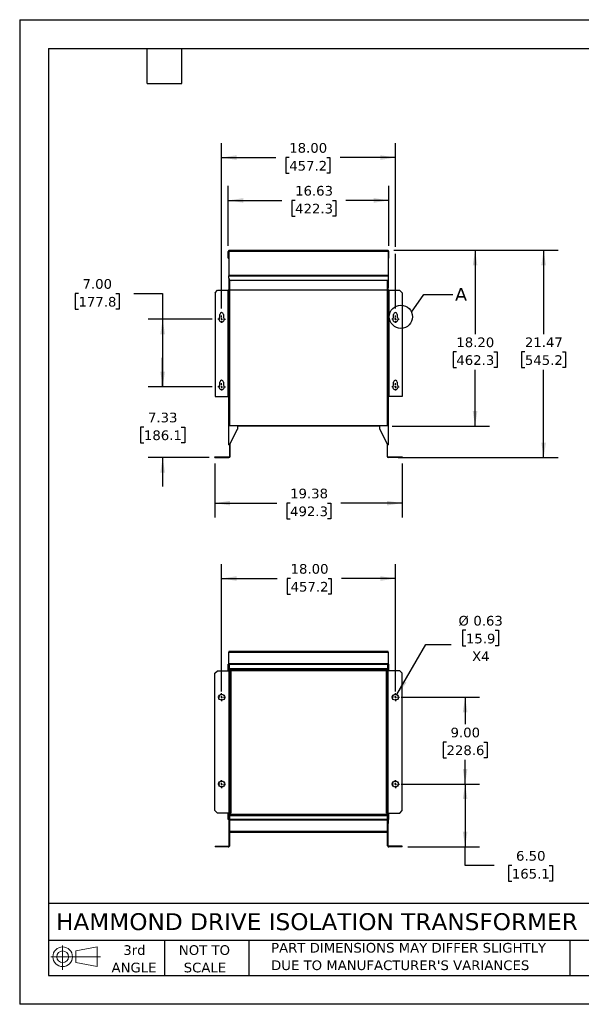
# Model space of a CAD drawing. Header units: inches. Extents: x 0 to 132, y 0 to 102.
# Tile 1 of 2: x 0 to 58, y 0 to 102. Entities that reach past the tile are written whole.
import ezdxf

# ---------------------------------------------------------------- set-up
doc = ezdxf.new("R2010")
doc.units = ezdxf.units.IN
doc.header["$LTSCALE"] = 12
doc.header["$MEASUREMENT"] = 0
doc.linetypes.add('SLD-Center', pattern=[0.75, 0.6, -0.05, 0.05, -0.05])
doc.linetypes.add('SLD-Solid', pattern=[0])
doc.layers.add('CENTER', color=40, linetype='SLD-Center')
doc.layers.add('SLD-DEFPOINTS', color=7, linetype='Continuous')
doc.layers.add('DIMENSIONS', color=140, linetype='SLD-Solid', lineweight=25)
doc.layers.add('TEXT', color=140, linetype='SLD-Solid', lineweight=25)
doc.styles.add('SLDTEXTSTYLE0', font='VERDANA.TTF')
doc.styles.get("Standard").update_dxf_attribs({"font": 'VERDANA.TTF'})
doc.dimstyles.new('SLDDIMSTYLE0', dxfattribs={"dimtxt": 1.019531, "dimasz": 1.56, "dimexe": 0, "dimexo": 0.0625, "dimgap": 0.254883, "dimtad": 0, "dimtih": 1, "dimtoh": 1, "dimrnd": 1e-09, "dimzin": 4, "dimdsep": 46, "dimtxsty": 'SLDTEXTSTYLE0', "dimsah": 1, "dimcen": 0.09, "dimadec": 0, "dimazin": 1, "dimtfac": 1, "dimtofl": 0, "dimtmove": 0, "dimatfit": 3, "dimfxl": 0, "dimfrac": 2, "dimtolj": 1, "dimtzin": 12, "dimarcsym": 0})
doc.dimstyles.new('SLDDIMSTYLE1', dxfattribs={"dimtxt": 1.019531, "dimasz": 1.56, "dimexe": 0, "dimexo": 0.0625, "dimgap": 0.254883, "dimtad": 0, "dimtih": 1, "dimtoh": 1, "dimrnd": 1e-09, "dimzin": 12, "dimdsep": 46, "dimtxsty": 'SLDTEXTSTYLE0', "dimsah": 1, "dimcen": 0.09, "dimadec": 0, "dimazin": 3, "dimtfac": 1, "dimtofl": 0, "dimtmove": 0, "dimatfit": 3, "dimfxl": 0, "dimfrac": 2, "dimtolj": 1, "dimtzin": 12, "dimarcsym": 0})
doc.dimstyles.new('SLDDIMSTYLE2', dxfattribs={"dimtxt": 1.019531, "dimasz": 1.56, "dimexe": 0, "dimexo": 0.0625, "dimgap": 0.254883, "dimtad": 0, "dimtih": 1, "dimtoh": 1, "dimrnd": 1e-09, "dimzin": 12, "dimdsep": 46, "dimtxsty": 'SLDTEXTSTYLE0', "dimsah": 1, "dimcen": 0.09, "dimadec": 0, "dimazin": 3, "dimtfac": 1, "dimtmove": 0, "dimatfit": 0, "dimfxl": 0, "dimfrac": 2, "dimtolj": 1, "dimtzin": 12, "dimarcsym": 0})
doc.dimstyles.new('SLDDIMSTYLE3', dxfattribs={"dimtxt": 0.18, "dimasz": 1.56, "dimexe": 0, "dimexo": 0.0625, "dimgap": 0, "dimtad": 0, "dimtih": 1, "dimtoh": 1, "dimdec": 0, "dimrnd": 1e-09, "dimzin": 0, "dimdsep": 46, "dimtxsty": 'Standard', "dimblk1": 'NONE', "dimblk2": 'NONE', "dimsah": 1, "dimcen": 0.09, "dimadec": 0, "dimazin": 0, "dimtfac": 1.56, "dimtdec": 0, "dimtofl": 0, "dimtmove": 0, "dimatfit": 3, "dimldrblk": 'NONE', "dimfxl": 0, "dimfrac": 2, "dimtolj": 1, "dimtzin": 0, "dimarcsym": 0})
doc.dimstyles.new('SLDDIMSTYLE6', dxfattribs={"dimtxt": 1.019531, "dimasz": 1.56, "dimexe": 0, "dimexo": 0.0625, "dimgap": 0.254883, "dimtad": 0, "dimtih": 1, "dimtoh": 1, "dimrnd": 1e-09, "dimdsep": 46, "dimtxsty": 'SLDTEXTSTYLE0', "dimsah": 1, "dimcen": 0, "dimadec": 0, "dimazin": 2, "dimtfac": 1, "dimtofl": 0, "dimtmove": 0, "dimatfit": 3, "dimfxl": 0, "dimfrac": 2, "dimtolj": 1, "dimtzin": 12, "dimarcsym": 0})

# ---------------------------------------------------------------- blocks, each defined once
blk = doc.blocks.new('Block11')
at = {"color": 7, "linetype": 'SLD-Solid', "lineweight": 18}
for p, q in [((1.22, 2.51), (1.22, 0)), ((2.59, 1.97), (4.81, 2.38)), ((4.81, 2.38), (4.81, 0.35)), ((0, 1.36), (5.14, 1.36)), ((2.59, 0.75), (2.59, 1.97)), ((2.59, 0.75), (4.81, 0.35))]:
    blk.add_line(p, q, dxfattribs=at)
for radius in [1.02, 0.607]:
    blk.add_circle((1.22, 1.36), radius, dxfattribs=at)
blk = doc.blocks.new('Block12')
at = {"layer": 'SLD-DEFPOINTS'}
blk.add_blockref('Block11', (0, 0), dxfattribs=at)
blk = doc.blocks.new('SW_NOTE_0_2')
at = {"layer": 'TEXT', "color": 0, "char_height": 1, "attachment_point": 1, "style": 'SLDTEXTSTYLE0'}
for s, insert in [('PART DIMENSIONS MAY DIFFER SLIGHTLY ', (0, 1.27)), ("DUE TO MANUFACTURER'S VARIANCES", (0, -0.54))]:
    blk.add_mtext(s, dxfattribs=dict(at, insert=insert))
blk = doc.blocks.new('SW_NOTE_0_3')
at = {"layer": 'TEXT', "color": 0, "char_height": 1, "attachment_point": 2, "style": 'SLDTEXTSTYLE0'}
for s, insert in [('NOT TO', (2.48, 1.27)), ('SCALE', (2.53, -0.54))]:
    blk.add_mtext(s, dxfattribs=dict(at, insert=insert))
blk = doc.blocks.new('SW_NOTE_0_4')
at = {"layer": 'TEXT', "color": 0, "char_height": 1, "attachment_point": 2, "style": 'SLDTEXTSTYLE0'}
for s, insert in [('3rd', (1.09, 1.27)), ('ANGLE', (1.05, -0.54))]:
    blk.add_mtext(s, dxfattribs=dict(at, insert=insert))
blk = doc.blocks.new('_D')
at = {"layer": 'DIMENSIONS'}
for p, q in [((38.77, 78.11), (48.67, 78.11)), ((47.17, 78.11), (47.17, 69.43)), ((45.23, 67.59), (44.89, 67.59)), ((44.89, 67.59), (44.89, 65.97)), ((49.11, 67.59), (49.45, 67.59)), ((49.45, 67.59), (49.45, 65.97)), ((44.89, 65.97), (45.23, 65.97)), ((47.17, 59.9), (47.17, 65.74)), ((49.45, 65.97), (49.11, 65.97)), ((38.59, 59.9), (48.67, 59.9))]:
    blk.add_line(p, q, dxfattribs=at)
for points in [[(47.17, 78.11), (46.93, 76.55), (47.41, 76.55)], [(47.17, 59.9), (47.41, 61.46), (46.93, 61.46)]]:
    blk.add_solid(points, dxfattribs=at)
at = {"layer": 'DIMENSIONS', "char_height": 1, "attachment_point": 1, "style": 'SLDTEXTSTYLE0'}
for s, insert in [('18.20', (45.23, 69.08)), ('462.3', (45.23, 67.24))]:
    blk.add_mtext(s, dxfattribs=dict(at, insert=insert))
blk = doc.blocks.new('_D_1')
at = {"layer": 'DIMENSIONS'}
for p, q in [((38.77, 78.11), (55.77, 78.11)), ((54.27, 78.11), (54.27, 69.43)), ((52.33, 67.59), (51.99, 67.59)), ((51.99, 67.59), (51.99, 65.97)), ((56.21, 67.59), (56.55, 67.59)), ((56.55, 67.59), (56.55, 65.97)), ((51.99, 65.97), (52.33, 65.97)), ((54.27, 56.64), (54.27, 65.74)), ((56.55, 65.97), (56.21, 65.97)), ((39.21, 56.64), (55.77, 56.64))]:
    blk.add_line(p, q, dxfattribs=at)
for points in [[(54.27, 78.11), (54.03, 76.55), (54.51, 76.55)], [(54.27, 56.64), (54.51, 58.2), (54.03, 58.2)]]:
    blk.add_solid(points, dxfattribs=at)
at = {"layer": 'DIMENSIONS', "char_height": 1, "attachment_point": 1, "style": 'SLDTEXTSTYLE0'}
for s, insert in [('21.47', (52.33, 69.08)), ('545.2', (52.33, 67.24))]:
    blk.add_mtext(s, dxfattribs=dict(at, insert=insert))
blk = doc.blocks.new('_D_2')
at = {"layer": 'DIMENSIONS'}
for p, q in [((20.23, 56.04), (20.23, 50.42)), ((39.61, 56.04), (39.61, 50.42)), ((20.23, 51.92), (26.63, 51.92)), ((28.01, 51.92), (27.67, 51.92)), ((27.67, 51.92), (27.67, 50.3)), ((31.89, 51.92), (32.23, 51.92)), ((32.23, 51.92), (32.23, 50.3)), ((39.61, 51.92), (33.27, 51.92)), ((27.67, 50.3), (28.01, 50.3)), ((32.23, 50.3), (31.89, 50.3))]:
    blk.add_line(p, q, dxfattribs=at)
for points in [[(20.23, 51.92), (21.79, 51.68), (21.79, 52.16)], [(39.61, 51.92), (38.05, 52.16), (38.05, 51.68)]]:
    blk.add_solid(points, dxfattribs=at)
at = {"layer": 'DIMENSIONS', "char_height": 1, "attachment_point": 1, "style": 'SLDTEXTSTYLE0'}
for s, insert in [('19.38', (28.01, 53.42)), ('492.3', (28.01, 51.57))]:
    blk.add_mtext(s, dxfattribs=dict(at, insert=insert))
blk = doc.blocks.new('_D_3')
at = {"layer": 'DIMENSIONS'}
for p, q in [((21.61, 78.58), (21.61, 84.78)), ((38.23, 78.58), (38.23, 84.78)), ((21.61, 83.28), (27.15, 83.28)), ((28.53, 83.28), (28.19, 83.28)), ((28.19, 83.28), (28.19, 81.66)), ((32.41, 83.28), (32.75, 83.28)), ((32.75, 83.28), (32.75, 81.66)), ((38.23, 83.28), (33.79, 83.28)), ((28.19, 81.66), (28.53, 81.66)), ((32.75, 81.66), (32.41, 81.66))]:
    blk.add_line(p, q, dxfattribs=at)
for points in [[(21.61, 83.28), (23.17, 83.04), (23.17, 83.52)], [(38.23, 83.28), (36.67, 83.52), (36.67, 83.04)]]:
    blk.add_solid(points, dxfattribs=at)
at = {"layer": 'DIMENSIONS', "char_height": 1, "attachment_point": 1, "style": 'SLDTEXTSTYLE0'}
for s, insert in [('16.63', (28.53, 84.78)), ('422.3', (28.53, 82.93))]:
    blk.add_mtext(s, dxfattribs=dict(at, insert=insert))
blk = doc.blocks.new('_D_4')
at = {"layer": 'DIMENSIONS'}
for p, q in [((6.09, 73.63), (5.75, 73.63)), ((5.75, 73.63), (5.75, 72.01)), ((9.97, 73.63), (10.31, 73.63)), ((10.31, 73.63), (10.31, 72.01)), ((11.81, 73.63), (14.81, 73.63)), ((14.81, 73.63), (14.81, 70.97)), ((5.75, 72.01), (6.09, 72.01)), ((10.31, 72.01), (9.97, 72.01)), ((19.94, 70.97), (13.31, 70.97)), ((14.81, 70.97), (14.81, 63.97)), ((19.94, 63.97), (13.31, 63.97))]:
    blk.add_line(p, q, dxfattribs=at)
for points in [[(14.81, 70.97), (14.57, 69.41), (15.05, 69.41)], [(14.81, 63.97), (15.05, 65.53), (14.57, 65.53)]]:
    blk.add_solid(points, dxfattribs=at)
at = {"layer": 'DIMENSIONS', "char_height": 1, "attachment_point": 1, "style": 'SLDTEXTSTYLE0'}
for s, insert in [('7.00', (6.51, 75.13)), ('177.8', (6.09, 73.28))]:
    blk.add_mtext(s, dxfattribs=dict(at, insert=insert))
blk = doc.blocks.new('_D_5')
at = {"layer": 'DIMENSIONS'}
for p, q in [((14.81, 63.97), (14.81, 66.97)), ((19.94, 63.97), (13.31, 63.97)), ((12.87, 59.8), (12.52, 59.8)), ((12.52, 59.8), (12.52, 58.18)), ((16.74, 59.8), (17.09, 59.8)), ((17.09, 59.8), (17.09, 58.18)), ((12.52, 58.18), (12.87, 58.18)), ((17.09, 58.18), (16.74, 58.18)), ((19.63, 56.64), (13.31, 56.64)), ((14.81, 56.64), (14.81, 53.64))]:
    blk.add_line(p, q, dxfattribs=at)
for points in [[(14.81, 63.97), (15.05, 65.53), (14.57, 65.53)], [(14.81, 56.64), (14.57, 55.08), (15.05, 55.08)]]:
    blk.add_solid(points, dxfattribs=at)
at = {"layer": 'DIMENSIONS', "char_height": 1, "attachment_point": 1, "style": 'SLDTEXTSTYLE0'}
for s, insert in [('7.33', (13.29, 61.29)), ('186.1', (12.87, 59.45))]:
    blk.add_mtext(s, dxfattribs=dict(at, insert=insert))
blk = doc.blocks.new('_D_6')
at = {"layer": 'DIMENSIONS'}
for p, q in [((20.92, 72.07), (20.92, 89.22)), ((38.92, 78.47), (38.92, 89.22)), ((20.92, 87.72), (26.54, 87.72)), ((27.92, 87.72), (27.58, 87.72)), ((27.58, 87.72), (27.58, 86.1)), ((31.8, 87.72), (32.14, 87.72)), ((32.14, 87.72), (32.14, 86.1)), ((38.92, 87.72), (33.18, 87.72)), ((27.58, 86.1), (27.92, 86.1)), ((32.14, 86.1), (31.8, 86.1)), ((38.92, 72.07), (38.92, 77.75))]:
    blk.add_line(p, q, dxfattribs=at)
for points in [[(20.92, 87.72), (22.48, 87.48), (22.48, 87.96)], [(38.92, 87.72), (37.36, 87.96), (37.36, 87.48)]]:
    blk.add_solid(points, dxfattribs=at)
at = {"layer": 'DIMENSIONS', "char_height": 1, "attachment_point": 1, "style": 'SLDTEXTSTYLE0'}
for s, insert in [('18.00', (27.92, 89.22)), ('457.2', (27.92, 87.37))]:
    blk.add_mtext(s, dxfattribs=dict(at, insert=insert))
blk = doc.blocks.new('SW_CENTERMARKSYMBOL_0')
at = {"layer": 'CENTER', "color": 0}
for p, q in [((-0.2, 0), (-0.38125, 0)), ((0, 0), (-0.1, 0)), ((0, 0.2), (0, 0.38125)), ((0, 0), (0, 0.1)), ((0, 0), (0, -0.1)), ((0, 0), (0.1, 0)), ((0.2, 0), (0.38125, 0)), ((0, -0.2), (0, -0.38125))]:
    blk.add_line(p, q, dxfattribs=at)
blk = doc.blocks.new('SW_CENTERMARKSYMBOL_1')
at = {"layer": 'CENTER', "color": 0}
for p, q in [((-0.2, 0), (-0.38125, 0)), ((0, 0), (-0.1, 0)), ((0, 0.2), (0, 0.38125)), ((0, 0), (0, 0.1)), ((0, 0), (0, -0.1)), ((0, 0), (0.1, 0)), ((0.2, 0), (0.38125, 0)), ((0, -0.2), (0, -0.38125))]:
    blk.add_line(p, q, dxfattribs=at)
blk = doc.blocks.new('SW_CENTERMARKSYMBOL_2')
at = {"layer": 'CENTER', "color": 0}
for p, q in [((-0.2, 0), (-0.38125, 0)), ((0, 0), (-0.1, 0)), ((0, 0.2), (0, 0.38125)), ((0, 0), (0, 0.1)), ((0, 0), (0, -0.1)), ((0, 0), (0.1, 0)), ((0.2, 0), (0.38125, 0)), ((0, -0.2), (0, -0.38125))]:
    blk.add_line(p, q, dxfattribs=at)
blk = doc.blocks.new('SW_CENTERMARKSYMBOL_3')
at = {"layer": 'CENTER', "color": 0}
for p, q in [((-0.2, 0), (-0.38125, 0)), ((0, 0), (-0.1, 0)), ((0, 0.2), (0, 0.38125)), ((0, 0), (0, 0.1)), ((0, 0), (0, -0.1)), ((0, 0), (0.1, 0)), ((0.2, 0), (0.38125, 0)), ((0, -0.2), (0, -0.38125))]:
    blk.add_line(p, q, dxfattribs=at)
blk = doc.blocks.new('_None')
blk = doc.blocks.new('_D_14')
at = {"layer": 'DIMENSIONS'}
for p, q in [((20.92, 32.42), (20.92, 45.61)), ((38.92, 32.42), (38.92, 45.61)), ((20.92, 44.11), (26.68, 44.11)), ((28.06, 44.11), (27.72, 44.11)), ((27.72, 44.11), (27.72, 42.49)), ((31.94, 44.11), (32.28, 44.11)), ((32.28, 44.11), (32.28, 42.49)), ((38.92, 44.11), (33.32, 44.11)), ((27.72, 42.49), (28.06, 42.49)), ((32.28, 42.49), (31.94, 42.49))]:
    blk.add_line(p, q, dxfattribs=at)
for points in [[(20.92, 44.11), (22.48, 43.87), (22.48, 44.35)], [(38.92, 44.11), (37.36, 44.35), (37.36, 43.87)]]:
    blk.add_solid(points, dxfattribs=at)
at = {"layer": 'DIMENSIONS', "char_height": 1, "attachment_point": 1, "style": 'SLDTEXTSTYLE0'}
for s, insert in [('18.00', (28.06, 45.61)), ('457.2', (28.06, 43.76))]:
    blk.add_mtext(s, dxfattribs=dict(at, insert=insert))
blk = doc.blocks.new('_D_15')
at = {"layer": 'DIMENSIONS'}
for p, q in [((39.52, 31.82), (47.64, 31.82)), ((46.14, 31.82), (46.14, 29.01)), ((44.21, 27.17), (43.86, 27.17)), ((43.86, 27.17), (43.86, 25.55)), ((48.08, 27.17), (48.43, 27.17)), ((48.43, 27.17), (48.43, 25.55)), ((43.86, 25.55), (44.21, 25.55)), ((48.43, 25.55), (48.08, 25.55)), ((46.14, 22.82), (46.14, 25.32)), ((39.52, 22.82), (47.64, 22.82))]:
    blk.add_line(p, q, dxfattribs=at)
for points in [[(46.14, 31.82), (45.9, 30.26), (46.38, 30.26)], [(46.14, 22.82), (46.38, 24.38), (45.9, 24.38)]]:
    blk.add_solid(points, dxfattribs=at)
at = {"layer": 'DIMENSIONS', "char_height": 1, "attachment_point": 1, "style": 'SLDTEXTSTYLE0'}
for s, insert in [('9.00', (44.63, 28.66)), ('228.6', (44.21, 26.82))]:
    blk.add_mtext(s, dxfattribs=dict(at, insert=insert))
blk = doc.blocks.new('_D_16')
at = {"layer": 'DIMENSIONS'}
for p, q in [((46.22, 38.75), (45.88, 38.75)), ((45.88, 38.75), (45.88, 37.12)), ((49.25, 38.75), (49.6, 38.75)), ((49.6, 38.75), (49.6, 37.12)), ((39.08, 32.09), (42.08, 37.26)), ((42.08, 37.26), (44.7, 37.26)), ((45.88, 37.12), (46.22, 37.12)), ((49.6, 37.12), (49.25, 37.12))]:
    blk.add_line(p, q, dxfattribs=at)
blk.add_solid([(39.08, 32.09), (40.07, 33.32), (39.65, 33.56)], dxfattribs=at)
at = {"layer": 'DIMENSIONS', "char_height": 1, "attachment_point": 1, "style": 'SLDTEXTSTYLE0'}
for s, insert in [('%%c', (45.45, 40.24)), ('0.63', (46.99, 40.24)), ('15.9', (46.22, 38.39)), ('X4', (46.86, 36.55))]:
    blk.add_mtext(s, dxfattribs=dict(at, insert=insert))
blk = doc.blocks.new('_D_17')
at = {"layer": 'DIMENSIONS'}
for p, q in [((39.52, 22.82), (47.64, 22.82)), ((46.14, 22.82), (46.14, 16.32)), ((40.21, 16.32), (47.64, 16.32)), ((46.14, 14.38), (46.14, 16.32)), ((49.14, 14.38), (46.14, 14.38)), ((50.98, 14.38), (50.64, 14.38)), ((50.64, 14.38), (50.64, 12.76)), ((54.86, 14.38), (55.2, 14.38)), ((55.2, 14.38), (55.2, 12.76)), ((50.64, 12.76), (50.98, 12.76)), ((55.2, 12.76), (54.86, 12.76))]:
    blk.add_line(p, q, dxfattribs=at)
for points in [[(46.14, 22.82), (45.9, 21.26), (46.38, 21.26)], [(46.14, 16.32), (46.38, 17.88), (45.9, 17.88)]]:
    blk.add_solid(points, dxfattribs=at)
at = {"layer": 'DIMENSIONS', "char_height": 1, "attachment_point": 1, "style": 'SLDTEXTSTYLE0'}
for s, insert in [('6.50', (51.41, 15.88)), ('165.1', (50.98, 14.03))]:
    blk.add_mtext(s, dxfattribs=dict(at, insert=insert))
blk = doc.blocks.new('SW_CENTERMARKSYMBOL_6')
at = {"layer": 'CENTER', "color": 0}
for p, q in [((-0.2, 0), (-0.4125, 0)), ((0, 0), (-0.1, 0)), ((0, 0.2), (0, 0.4125)), ((0, 0), (0, 0.1)), ((0, 0), (0, -0.1)), ((0, 0), (0.1, 0)), ((0.2, 0), (0.4125, 0)), ((0, -0.2), (0, -0.4125))]:
    blk.add_line(p, q, dxfattribs=at)
blk = doc.blocks.new('SW_CENTERMARKSYMBOL_7')
at = {"layer": 'CENTER', "color": 0}
for p, q in [((-0.2, 0), (-0.4125, 0)), ((0, 0), (-0.1, 0)), ((0, 0.2), (0, 0.4125)), ((0, 0), (0, 0.1)), ((0, 0), (0, -0.1)), ((0, 0), (0.1, 0)), ((0.2, 0), (0.4125, 0)), ((0, -0.2), (0, -0.4125))]:
    blk.add_line(p, q, dxfattribs=at)
blk = doc.blocks.new('SW_CENTERMARKSYMBOL_8')
at = {"layer": 'CENTER', "color": 0}
for p, q in [((-0.2, 0), (-0.4125, 0)), ((0, 0), (-0.1, 0)), ((0, 0.2), (0, 0.4125)), ((0, 0), (0, 0.1)), ((0, 0), (0, -0.1)), ((0, 0), (0.1, 0)), ((0.2, 0), (0.4125, 0)), ((0, -0.2), (0, -0.4125))]:
    blk.add_line(p, q, dxfattribs=at)
blk = doc.blocks.new('SW_CENTERMARKSYMBOL_9')
at = {"layer": 'CENTER', "color": 0}
for p, q in [((-0.2, 0), (-0.4125, 0)), ((0, 0), (-0.1, 0)), ((0, 0.2), (0, 0.4125)), ((0, 0), (0, 0.1)), ((0, 0), (0, -0.1)), ((0, 0), (0.1, 0)), ((0.2, 0), (0.4125, 0)), ((0, -0.2), (0, -0.4125))]:
    blk.add_line(p, q, dxfattribs=at)

msp = doc.modelspace()

# ---------------------------------------------------------------- linework, layer by layer
at = {"color": 7, "linetype": 'SLD-Solid'}
for p, q in [((0.001, 102.001), (0.001, 0.001)), ((0.001, 102.001), (132.001, 102.001)), ((132.001, 0.001), (0.001, 0.001))]:
    msp.add_line(p, q, dxfattribs=at)
for p, q in [((21.609, 77.294), (21.609, 77.984)), ((21.731, 78.107), (21.671, 78.107)), ((21.671, 78.037), (21.671, 78.107)), ((21.671, 78.037), (38.171, 78.037)), ((21.671, 78.037), (21.671, 75.521)), ((38.111, 78.107), (21.731, 78.107)), ((38.171, 78.107), (38.111, 78.107)), ((38.171, 78.107), (38.171, 78.037)), ((38.171, 78.037), (38.171, 75.521)), ((38.234, 77.294), (38.234, 77.984)), ((21.609, 77.294), (21.671, 77.294)), ((38.234, 77.294), (38.171, 77.294)), ((21.671, 75.521), (38.171, 75.521)), ((21.671, 75.521), (21.671, 75.469)), ((38.171, 75.521), (38.171, 75.469)), ((21.671, 75.232), (21.671, 75.469)), ((21.671, 75.469), (38.171, 75.469)), ((21.671, 75.232), (21.671, 74.217)), ((21.731, 74.217), (21.731, 75.07)), ((21.731, 74.982), (21.734, 74.982)), ((21.734, 75.067), (21.734, 73.967)), ((38.171, 74.982), (21.921, 74.982)), ((38.109, 73.967), (38.109, 74.982)), ((38.111, 74.982), (38.111, 74.217)), ((38.171, 75.469), (38.171, 74.982)), ((38.171, 74.982), (38.171, 74.217)), ((20.234, 73.717), (20.484, 73.967)), ((20.234, 73.717), (20.234, 62.967)), ((20.484, 73.967), (21.611, 73.967)), ((21.611, 62.967), (21.611, 73.967)), ((21.671, 73.967), (21.611, 73.967)), ((21.671, 74.217), (21.731, 74.217)), ((21.671, 74.217), (21.671, 73.967)), ((21.671, 73.967), (21.731, 73.967)), ((21.671, 57.967), (21.671, 73.967)), ((21.731, 73.967), (21.731, 74.217)), ((21.731, 73.967), (21.734, 73.967)), ((21.734, 73.965), (21.731, 73.967)), ((38.109, 73.967), (21.734, 73.967)), ((21.734, 73.967), (21.734, 59.967)), ((38.109, 73.967), (38.111, 73.967)), ((38.111, 73.967), (38.109, 73.965)), ((38.109, 59.967), (38.109, 73.967)), ((38.111, 74.217), (38.111, 73.967)), ((38.171, 74.217), (38.111, 74.217)), ((38.111, 73.967), (38.171, 73.967)), ((38.171, 73.967), (38.171, 74.217)), ((38.231, 73.967), (38.171, 73.967)), ((38.171, 73.967), (38.171, 57.967)), ((38.231, 73.967), (38.231, 62.967)), ((38.231, 73.967), (39.359, 73.967)), ((39.609, 73.717), (39.359, 73.967)), ((39.609, 73.717), (39.609, 62.967)), ((20.734, 71.176), (20.734, 71.467)), ((21.109, 71.467), (21.109, 71.176)), ((38.734, 71.176), (38.734, 71.467)), ((39.109, 71.467), (39.109, 71.176)), ((20.734, 64.176), (20.734, 64.467)), ((21.109, 64.467), (21.109, 64.176)), ((38.734, 64.176), (38.734, 64.467)), ((39.109, 64.467), (39.109, 64.176)), ((20.234, 62.967), (21.611, 62.967)), ((21.664, 62.967), (21.611, 62.967)), ((21.664, 62.967), (21.664, 62.904)), ((38.179, 62.904), (38.179, 62.967)), ((38.231, 62.967), (38.179, 62.967)), ((39.609, 62.967), (38.231, 62.967)), ((21.731, 57.967), (22.546, 59.566)), ((21.734, 59.967), (38.109, 59.967)), ((22.546, 59.967), (22.546, 59.566)), ((37.296, 59.904), (22.546, 59.904)), ((37.296, 59.566), (37.296, 59.967)), ((37.296, 59.566), (38.111, 57.967)), ((21.671, 57.967), (21.731, 57.967)), ((21.731, 57.967), (21.731, 56.764)), ((21.794, 56.764), (21.794, 58.089)), ((38.049, 58.089), (38.049, 56.764)), ((38.111, 56.764), (38.111, 57.967)), ((38.111, 57.967), (38.171, 57.967)), ((20.231, 56.642), (20.231, 56.704)), ((20.231, 56.704), (20.481, 56.704)), ((20.231, 56.642), (20.481, 56.642)), ((20.481, 56.642), (20.481, 56.704)), ((20.481, 56.704), (21.671, 56.704)), ((20.481, 56.642), (21.671, 56.642)), ((38.171, 56.704), (39.361, 56.704)), ((39.361, 56.642), (38.171, 56.642)), ((39.361, 56.704), (39.361, 56.642)), ((39.361, 56.704), (39.611, 56.704)), ((39.611, 56.642), (39.361, 56.642)), ((39.611, 56.704), (39.611, 56.642)), ((21.671, 36.551), (21.671, 36.488)), ((21.921, 36.551), (21.671, 36.551)), ((21.671, 36.488), (21.921, 36.488)), ((21.671, 36.488), (21.671, 36.482)), ((21.671, 36.482), (38.171, 36.482)), ((21.671, 35.29), (21.671, 36.482)), ((21.921, 36.551), (21.921, 36.488)), ((38.171, 36.551), (21.921, 36.551)), ((21.921, 36.488), (38.171, 36.488)), ((38.171, 36.488), (38.171, 36.551)), ((38.171, 36.488), (38.171, 36.482)), ((38.171, 36.482), (38.171, 35.29)), ((21.609, 35.236), (21.671, 35.236)), ((21.609, 34.558), (21.609, 35.236)), ((21.671, 35.29), (38.171, 35.29)), ((21.671, 35.243), (21.671, 35.29)), ((21.671, 35.243), (21.731, 35.243)), ((21.671, 35.243), (21.671, 34.993)), ((21.671, 34.993), (21.731, 34.993)), ((21.671, 34.743), (21.671, 34.993)), ((21.671, 34.743), (21.731, 34.743)), ((21.671, 34.558), (21.671, 34.743)), ((21.731, 34.993), (21.731, 35.243)), ((21.731, 35.236), (38.111, 35.236)), ((21.731, 34.743), (21.731, 34.993)), ((21.731, 34.743), (21.731, 34.683)), ((21.731, 34.743), (22.546, 34.743)), ((21.731, 34.558), (21.731, 34.683)), ((21.731, 34.683), (22.546, 34.683)), ((21.734, 34.791), (38.109, 34.791)), ((21.734, 34.791), (21.734, 34.743)), ((21.734, 34.558), (21.734, 34.683)), ((21.921, 34.683), (21.921, 34.561)), ((22.546, 34.743), (22.546, 34.683)), ((22.546, 34.741), (37.296, 34.741)), ((37.296, 34.683), (22.546, 34.683)), ((37.296, 34.683), (37.296, 34.743)), ((37.296, 34.743), (38.111, 34.743)), ((37.296, 34.683), (38.111, 34.683)), ((37.921, 34.561), (37.921, 34.683)), ((38.109, 34.743), (38.109, 34.791)), ((38.109, 34.558), (38.109, 34.683)), ((38.171, 35.243), (38.111, 35.243)), ((38.111, 35.243), (38.111, 34.993)), ((38.111, 34.993), (38.171, 34.993)), ((38.111, 34.993), (38.111, 34.743)), ((38.111, 34.743), (38.111, 34.683)), ((38.111, 34.743), (38.171, 34.743)), ((38.111, 34.683), (38.111, 34.558)), ((38.171, 35.29), (38.171, 35.243)), ((38.171, 34.993), (38.171, 35.243)), ((38.234, 35.236), (38.171, 35.236)), ((38.171, 34.993), (38.171, 34.743)), ((38.171, 34.558), (38.171, 34.743)), ((38.234, 34.558), (38.234, 35.236)), ((20.231, 34.308), (20.481, 34.558)), ((20.231, 20.066), (20.231, 34.308)), ((20.481, 34.558), (21.671, 34.558)), ((21.794, 34.558), (21.671, 34.558)), ((21.671, 34.558), (21.671, 19.816)), ((21.794, 19.816), (21.794, 34.558)), ((21.794, 34.558), (21.854, 34.558)), ((21.854, 34.558), (21.854, 19.816)), ((21.921, 34.558), (21.854, 34.558)), ((37.921, 34.561), (21.921, 34.561)), ((21.921, 34.561), (21.921, 34.558)), ((37.921, 34.561), (37.921, 34.558)), ((37.989, 34.558), (37.921, 34.558)), ((37.989, 19.816), (37.989, 34.558)), ((37.989, 34.558), (38.049, 34.558)), ((38.049, 34.558), (38.049, 19.816)), ((38.171, 34.558), (38.049, 34.558)), ((38.171, 19.816), (38.171, 34.558)), ((39.361, 34.558), (38.171, 34.558)), ((39.611, 34.308), (39.361, 34.558)), ((39.611, 20.066), (39.611, 34.308)), ((20.481, 19.816), (20.231, 20.066)), ((21.671, 19.816), (20.481, 19.816)), ((21.609, 19.141), (21.609, 19.816)), ((21.671, 19.816), (21.794, 19.816)), ((21.671, 19.816), (21.671, 18.743)), ((21.731, 18.743), (21.731, 19.816)), ((21.734, 19.506), (21.734, 19.316)), ((21.854, 19.816), (21.794, 19.816)), ((21.794, 19.816), (21.794, 19.688)), ((21.794, 19.688), (38.049, 19.688)), ((21.794, 19.688), (21.794, 19.581)), ((21.794, 19.566), (21.794, 19.581)), ((21.794, 19.566), (38.049, 19.566)), ((38.049, 19.816), (37.989, 19.816)), ((38.049, 19.816), (38.171, 19.816)), ((38.049, 19.688), (38.049, 19.816)), ((38.049, 19.581), (38.049, 19.688)), ((38.049, 19.581), (38.049, 19.566)), ((38.109, 19.316), (38.109, 19.506)), ((38.111, 19.816), (38.111, 18.743)), ((38.171, 19.816), (39.361, 19.816)), ((38.171, 19.816), (38.171, 18.743)), ((38.234, 19.141), (38.234, 19.816)), ((39.361, 19.816), (39.611, 20.066)), ((21.671, 19.141), (21.609, 19.141)), ((21.671, 18.743), (21.671, 16.438)), ((21.671, 18.743), (21.731, 18.743)), ((21.734, 19.316), (21.731, 19.316)), ((21.734, 19.316), (21.734, 16.438)), ((38.109, 19.141), (21.734, 19.141)), ((38.109, 19.086), (21.734, 19.086)), ((38.109, 16.438), (38.109, 19.316)), ((38.109, 19.316), (38.111, 19.316)), ((38.171, 18.743), (38.111, 18.743)), ((38.234, 19.141), (38.171, 19.141)), ((38.171, 16.438), (38.171, 18.743)), ((38.109, 17.894), (21.734, 17.894)), ((21.734, 17.888), (37.921, 17.888)), ((21.734, 17.826), (37.921, 17.826)), ((37.921, 17.888), (38.109, 17.888)), ((37.921, 17.888), (37.921, 17.826)), ((37.921, 17.826), (38.109, 17.826)), ((20.234, 16.378), (21.611, 16.378)), ((20.234, 16.378), (20.234, 16.316)), ((21.664, 16.409), (21.718, 16.378)), ((21.671, 16.438), (21.734, 16.438)), ((38.171, 16.438), (38.109, 16.438)), ((38.125, 16.378), (38.179, 16.409)), ((39.609, 16.378), (38.231, 16.378)), ((39.609, 16.316), (39.609, 16.378)), ((21.611, 16.316), (20.234, 16.316)), ((39.609, 16.316), (38.231, 16.316))]:
    msp.add_line(p, q)
for centre in [(20.921, 31.816), (38.921, 31.816), (20.921, 22.816), (38.921, 22.816)]:
    msp.add_circle(centre, 0.313)
for centre, radius, start, end in [((21.731, 77.984), 0.123, 119.32717, 180), ((38.111, 77.984), 0.123, 0, 60.67283), ((21.921, 75.232), 0.25, 180, 270), ((20.921, 71.467), 0.188, 0, 180), ((38.921, 71.467), 0.188, 0, 180), ((20.921, 70.967), 0.281, 131.81031, 48.18969), ((38.921, 70.967), 0.281, 131.81031, 48.18969), ((20.921, 64.467), 0.188, 0, 180), ((38.921, 64.467), 0.188, 0, 180), ((20.921, 63.967), 0.281, 131.81031, 48.18969), ((38.921, 63.967), 0.281, 131.81031, 48.18969), ((21.671, 56.764), 0.122, 270, 0), ((21.671, 56.764), 0.06, 270, 0), ((38.171, 56.764), 0.122, 180, 270), ((38.171, 56.764), 0.06, 180, 270), ((21.794, 19.506), 0.123, 90, 120.67742), ((21.794, 19.506), 0.06, 90, 180), ((38.049, 19.506), 0.123, 59.32258, 90), ((38.049, 19.506), 0.06, 0, 90), ((21.611, 16.438), 0.06, 270, 330.67283), ((21.611, 16.438), 0.123, 270, 330.67283), ((38.231, 16.438), 0.123, 209.32717, 270), ((38.231, 16.438), 0.06, 209.32717, 270)]:
    msp.add_arc(centre, radius, start, end)
for points in [[(21.671, 62.844), (21.671, 62.855), (21.671, 62.866), (21.668, 62.886), (21.666, 62.896), (21.664, 62.904)], [(38.179, 62.904), (38.177, 62.896), (38.175, 62.886), (38.172, 62.866), (38.171, 62.855), (38.171, 62.844)], [(21.671, 16.438), (21.671, 16.433), (21.671, 16.428), (21.668, 16.418), (21.666, 16.413), (21.664, 16.409)], [(21.734, 16.438), (21.734, 16.427), (21.732, 16.417), (21.727, 16.396), (21.723, 16.387), (21.718, 16.378)], [(38.125, 16.378), (38.12, 16.387), (38.116, 16.396), (38.11, 16.417), (38.109, 16.427), (38.109, 16.438)], [(38.179, 16.409), (38.177, 16.413), (38.175, 16.418), (38.172, 16.428), (38.171, 16.433), (38.171, 16.438)]]:
    msp.add_open_spline(points, degree=3, knots=[0, 0, 0, 0, 0.5, 0.5, 1, 1, 1, 1])
at = {"layer": 'TEXT'}
for p, q in [((3, 99), (129, 99)), ((3, 99), (3, 3)), ((13.2, 95.4), (13.2, 99)), ((16.8, 95.4), (16.8, 99)), ((13.2, 95.4), (16.8, 95.4)), ((129, 10.453), (3, 10.453)), ((129, 6.6), (3, 6.6)), ((15, 6.6), (15, 3)), ((23.722, 6.6), (23.722, 3)), ((56.998, 6.6), (56.998, 3)), ((3, 3), (129, 3))]:
    msp.add_line(p, q, dxfattribs=at)
msp.add_circle((39.488, 71.227), 1.204, dxfattribs=at)

# ---------------------------------------------------------------- block references
at = {"layer": 'CENTER'}
for name, p in [('SW_CENTERMARKSYMBOL_2', (20.921, 70.967)), ('SW_CENTERMARKSYMBOL_1', (38.921, 70.967)), ('SW_CENTERMARKSYMBOL_3', (20.921, 63.967)), ('SW_CENTERMARKSYMBOL_0', (38.921, 63.967)), ('SW_CENTERMARKSYMBOL_6', (20.921, 31.816)), ('SW_CENTERMARKSYMBOL_9', (38.921, 31.816)), ('SW_CENTERMARKSYMBOL_7', (20.921, 22.816)), ('SW_CENTERMARKSYMBOL_8', (38.921, 22.816))]:
    msp.add_blockref(name, p, dxfattribs=at)
at = {"layer": 'SLD-DEFPOINTS'}
msp.add_blockref('Block12', (3.231, 3.569), dxfattribs=at)
at = {"layer": 'TEXT'}
for name, p in [('SW_NOTE_0_4', (10.794, 4.851)), ('SW_NOTE_0_3', (16.657, 4.851)), ('SW_NOTE_0_2', (26.041, 5.089))]:
    msp.add_blockref(name, p, dxfattribs=at)

# ---------------------------------------------------------------- texts
at = {"layer": 'TEXT', "attachment_point": 1, "style": 'SLDTEXTSTYLE0'}
for s, insert, char_height in [('A', (45.09, 74.212), 1.333), ('HAMMOND DRIVE ISOLATION TRANSFORMER', (3.763, 9.44), 1.75)]:
    msp.add_mtext(s, dxfattribs=dict(at, insert=insert, char_height=char_height))

# ---------------------------------------------------------------- dimensions: what is measured, and where the dimension line sits
at = {"layer": 'DIMENSIONS'}
for base, p1, p2, dimstyle, picture, middle in [((38.921, 87.722), (20.921, 71.467), (38.921, 71.467), 'SLDDIMSTYLE0', '_D_6', (29.859, 87.722)), ((21.608889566, 83.279154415), (38.233889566, 77.984301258), (21.608889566, 77.984301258), 'SLDDIMSTYLE1', '_D_3', (30.466652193, 83.279154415)), ((38.921, 44.11), (20.921, 31.816), (38.921, 31.816), 'SLDDIMSTYLE0', '_D_14', (30.001, 44.11))]:
    dim = msp.add_linear_dim(base=base, p1=p1, p2=p2, dimstyle=dimstyle, dxfattribs=at)
    dim.commit()
    dim.dimension.update_dxf_attribs({"geometry": picture, "text_midpoint": middle, "dimtype": 160})
for base, p1, p2, angle, dimstyle, picture, middle in [((47.17, 59.904), (38.171, 78.107), (37.989, 59.904), 90, 'SLDDIMSTYLE0', '_D', (47.17, 67.586)), ((54.26786339, 56.641801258), (38.171389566, 78.106801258), (38.608889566, 56.641801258), 90, 'SLDDIMSTYLE1', '_D_1', (54.26786339, 67.585791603)), ((14.806, 63.967), (20.54, 70.967), (20.54, 63.967), 90, 'SLDDIMSTYLE0', '_D_4', (14.806, 73.632)), ((14.805559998, 56.641801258), (20.540139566, 63.966801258), (20.231389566, 56.641801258), 90, 'SLDDIMSTYLE2', '_D_5', (14.805559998, 59.79547902)), ((39.611, 51.917), (20.231, 56.642), (39.611, 56.642), 0, 'SLDDIMSTYLE1', '_D_2', (29.95, 51.917)), ((46.144, 22.816), (38.921, 31.816), (38.921, 22.816), 90, 'SLDDIMSTYLE0', '_D_15', (46.144, 27.166)), ((46.144, 16.316), (38.921, 22.816), (39.609, 16.316), 90, 'SLDDIMSTYLE0', '_D_17', (46.144, 14.38))]:
    dim = msp.add_linear_dim(base=base, p1=p1, p2=p2, angle=angle, dimstyle=dimstyle, dxfattribs=at)
    dim.commit()
    dim.dimension.update_dxf_attribs({"geometry": picture, "text_midpoint": middle, "dimtype": 160})
dim = msp.add_diameter_dim_2p(p1=(38.7647, 31.5453), p2=(39.0781, 32.086), text='<>\\PX4', dimstyle='SLDDIMSTYLE6', dxfattribs=at)
dim.commit()
dim.dimension.update_dxf_attribs({"geometry": '_D_16', "text_midpoint": (47.7388, 37.9349), "dimtype": 163})

# ---------------------------------------------------------------- leaders
at = {"layer": 'TEXT', "has_arrowhead": 0}
msp.add_leader([(40.593, 71.704), (41.854, 73.546), (44.854, 73.546)], dimstyle='SLDDIMSTYLE3', dxfattribs=at)

doc.saveas('drawing.dxf')
